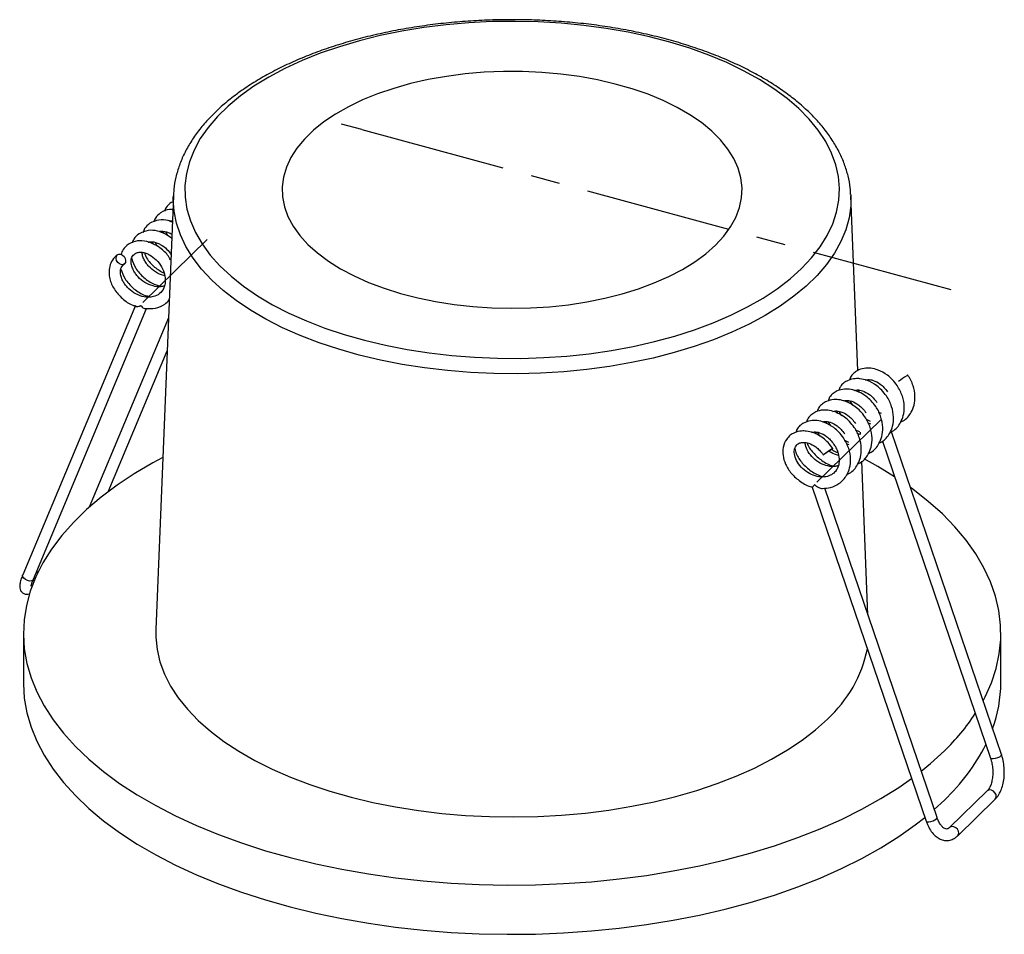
# Paper-space layout '_Trimétrica' of a CAD drawing. Header units: millimetres. Extents: x -71 to 14.6, y -50.5 to 29.1.
import ezdxf

# ---------------------------------------------------------------- set-up
doc = ezdxf.new("R2010")
doc.units = ezdxf.units.MM
doc.linetypes.add('CENTERX2', pattern=[20.32, 12.7, -2.54, 2.54, -2.54])

psp = doc.layouts.new('_Trimétrica')

# ---------------------------------------------------------------- linework, layer by layer
at = {"color": 7, "linetype": 'CENTERX2'}
for q in [(-43.044, 19.98), (9.937, 5.581)]:
    psp.add_line((-41.274, 19.499), q, dxfattribs=at)
at = {"color": 7, "linetype": 'Continuous', "lineweight": 25}
for p, q in [((-57.677, 13.742), (-59.214, -23.987)), ((-57.681, 13.609), (-57.677, 13.742)), ((1.23, 13.848), (1.235, 13.742)), ((1.854, -1.457), (1.235, 13.742)), ((-57.698, 13.223), (-57.857, 13.166)), ((-58.505, 10.453), (-58.534, 10.642)), ((-58.324, 10.594), (-58.191, 10.288)), ((-59.438, 9.542), (-59.467, 9.731)), ((-59.257, 9.683), (-59.125, 9.377)), ((-60.976, 4.2), (-70.775, -19.23)), ((-69.852, -19.616), (-59.999, 3.944)), ((-58.109, 3.13), (-65.005, -13.358)), ((-63.356, -12.006), (-58.226, 0.258)), ((1.931, -3.354), (1.924, -3.178)), ((1.951, -3.365), (1.941, -3.18)), ((1.017, -4.276), (1.008, -4.091)), ((0.084, -5.187), (0.074, -5.002)), ((3.893, -5.204), (3.651, -5.112)), ((-0.849, -6.098), (-0.859, -5.913)), ((2.557, -5.695), (2.91, -5.865)), ((-1.783, -7.009), (-1.793, -6.824)), ((1.624, -6.606), (1.977, -6.776)), ((2.081, -7.032), (2.073, -6.822)), ((2.96, -6.115), (2.718, -6.023)), ((14.327, -34.858), (4.762, -6.787)), ((0.69, -7.517), (1.043, -7.687)), ((2.026, -7.026), (1.784, -6.934)), ((3.98, -7.593), (13.38, -35.181)), ((1.093, -7.937), (0.851, -7.845)), ((2.719, -22.696), (2.176, -9.347)), ((-2.12, -11.595), (7.78, -40.647)), ((-1.89, -11.394), (-1.929, -11.399)), ((8.727, -40.324), (-1.029, -11.695)), ((-69.875, -19.672), (-69.771, -19.719)), ((-69.396, -18.898), (-69.66, -19.156)), ((-70.721, -24.322), (-70.721, -28.608)), ((14.279, -28.608), (14.279, -24.322)), ((13.094, -38.02), (9.827, -41.208)), ((8.492, -39.635), (9.367, -38.823)), ((10.526, -41.924), (13.792, -38.735))]:
    psp.add_line(p, q, dxfattribs=at)
at = {"color": 7, "linetype": 'Continuous'}
for p, q in [((-54.726, 9.924), (-60.326, 4.458)), ((-1.734, -11.176), (3.866, -5.71))]:
    psp.add_line(p, q, dxfattribs=at)
at = {"color": 7, "linetype": 'Continuous', "lineweight": 25, "flags": 128}
for points in [[(-3.048, 7.409), (-2.174, 8.341), (-1.429, 9.302), (-0.818, 10.287), (-0.344, 11.293), (-0.008, 12.313), (0.187, 13.343), (0.241, 14.377), (0.152, 15.411), (-0.077, 16.439), (-0.447, 17.456), (-0.955, 18.457), (-1.599, 19.437), (-2.376, 20.391), (-3.281, 21.315), (-4.311, 22.203), (-5.459, 23.052), (-6.722, 23.857), (-8.091, 24.614), (-9.56, 25.32), (-11.123, 25.97), (-12.771, 26.562), (-14.495, 27.093), (-16.288, 27.559), (-18.141, 27.96), (-20.044, 28.292), (-21.987, 28.554), (-23.962, 28.745), (-25.957, 28.863), (-27.964, 28.909), (-29.973, 28.882), (-31.972, 28.782), (-33.953, 28.61), (-35.906, 28.366), (-37.82, 28.051), (-39.686, 27.668), (-41.495, 27.218), (-43.238, 26.704), (-44.906, 26.127), (-46.491, 25.491), (-47.985, 24.8), (-49.381, 24.055), (-50.671, 23.262), (-51.849, 22.424), (-52.91, 21.545), (-53.847, 20.63), (-54.657, 19.683), (-55.335, 18.709), (-55.879, 17.713), (-56.284, 16.7), (-56.549, 15.674), (-56.674, 14.641), (-56.657, 13.607), (-56.497, 12.575), (-56.198, 11.552), (-55.758, 10.542), (-55.182, 9.551), (-54.471, 8.583), (-53.63, 7.644), (-52.661, 6.737), (-51.572, 5.868), (-50.365, 5.041), (-49.049, 4.259), (-47.629, 3.527), (-46.112, 2.849), (-44.505, 2.227), (-42.818, 1.666), (-41.058, 1.167), (-39.234, 0.733), (-37.356, 0.366), (-35.431, 0.069), (-33.471, -0.157), (-31.485, -0.312), (-29.482, -0.395), (-27.473, -0.404), (-25.468, -0.34), (-23.476, -0.204), (-21.509, 0.004), (-19.574, 0.284), (-17.683, 0.633), (-15.844, 1.05), (-14.067, 1.532), (-12.36, 2.078), (-10.733, 2.685), (-9.192, 3.349), (-7.747, 4.067), (-6.403, 4.836), (-5.168, 5.652), (-4.048, 6.511), (-3.048, 7.409)], [(-10.533, 9.443), (-9.814, 10.222), (-9.224, 11.03), (-8.767, 11.86), (-8.447, 12.707), (-8.266, 13.564), (-8.224, 14.427), (-8.323, 15.288), (-8.561, 16.142), (-8.937, 16.982), (-9.449, 17.804), (-10.092, 18.6), (-10.862, 19.367), (-11.754, 20.097), (-12.762, 20.786), (-13.878, 21.429), (-15.095, 22.022), (-16.403, 22.561), (-17.795, 23.041), (-19.26, 23.459), (-20.787, 23.813), (-22.367, 24.1), (-23.988, 24.318), (-25.638, 24.465), (-27.307, 24.54), (-28.982, 24.544), (-30.652, 24.475), (-32.304, 24.334), (-33.928, 24.123), (-35.512, 23.842), (-37.045, 23.494), (-38.516, 23.082), (-39.915, 22.607), (-41.231, 22.074), (-42.457, 21.486), (-43.582, 20.847), (-44.6, 20.162), (-45.503, 19.435), (-46.285, 18.672), (-46.94, 17.878), (-47.464, 17.059), (-47.852, 16.219), (-48.103, 15.367), (-48.215, 14.506), (-48.186, 13.643), (-48.018, 12.785), (-47.71, 11.937), (-47.266, 11.105), (-46.688, 10.295), (-45.981, 9.513), (-45.149, 8.764), (-44.198, 8.054), (-43.135, 7.387), (-41.968, 6.769), (-40.704, 6.202), (-39.353, 5.693), (-37.923, 5.243), (-36.426, 4.856), (-34.871, 4.536), (-33.269, 4.283), (-31.632, 4.101), (-29.971, 3.989), (-28.298, 3.95), (-26.624, 3.983), (-24.961, 4.087), (-23.322, 4.264), (-21.716, 4.51), (-20.157, 4.824), (-18.653, 5.205), (-17.217, 5.649), (-15.858, 6.153), (-14.586, 6.715), (-13.41, 7.329), (-12.337, 7.991), (-11.376, 8.698), (-10.533, 9.443)], [(1.235, 13.742), (1.221, 12.866), (1.076, 11.821), (0.792, 10.784), (0.369, 9.759), (-0.19, 8.752), (-0.882, 7.767), (-1.705, 6.809), (-2.654, 5.882), (-3.725, 4.992), (-4.913, 4.142), (-6.212, 3.336), (-7.616, 2.578), (-9.117, 1.871), (-10.71, 1.22), (-12.387, 0.627), (-14.139, 0.095), (-15.958, -0.374), (-17.835, -0.777), (-19.762, -1.112), (-21.729, -1.378), (-23.727, -1.573), (-25.747, -1.697), (-27.778, -1.749), (-29.812, -1.729), (-31.838, -1.636), (-33.846, -1.472), (-35.828, -1.236), (-37.774, -0.931), (-39.674, -0.558), (-41.519, -0.117), (-43.301, 0.387), (-45.012, 0.954), (-46.642, 1.581), (-48.184, 2.263), (-49.632, 2.999), (-50.977, 3.785), (-52.214, 4.617), (-53.336, 5.49), (-54.339, 6.401), (-55.217, 7.346), (-55.967, 8.32), (-56.585, 9.318), (-57.067, 10.336), (-57.412, 11.368), (-57.618, 12.41), (-57.683, 13.457), (-57.681, 13.609)], [(-62.553, 8.587), (-62.425, 8.655), (-62.269, 8.653), (-62.109, 8.582), (-61.969, 8.453), (-61.87, 8.285), (-61.827, 8.104), (-61.847, 7.938), (-61.927, 7.811), (-62.055, 7.744), (-62.21, 7.746), (-62.371, 7.817), (-62.511, 7.946), (-62.61, 8.114), (-62.653, 8.294), (-62.633, 8.461), (-62.553, 8.587)], [(6.194, -1.853), (6.173, -1.865), (6.093, -1.916)], [(-0.441, -8.293), (-0.361, -8.242), (-0.341, -8.232), (-0.384, -8.264), (-0.483, -8.334), (-0.623, -8.431), (-0.783, -8.54), (-0.939, -8.645), (-1.066, -8.729), (-1.146, -8.78), (-1.166, -8.791), (-1.124, -8.758), (-1.025, -8.688), (-0.884, -8.591), (-0.724, -8.482), (-0.569, -8.378), (-0.441, -8.293)], [(-58.604, -9.017), (-59.464, -9.483), (-61.072, -10.434), (-62.571, -11.432), (-63.956, -12.473), (-65.222, -13.553), (-66.365, -14.669), (-67.381, -15.817), (-68.268, -16.993), (-69.021, -18.193), (-69.639, -19.414), (-70.119, -20.651), (-70.46, -21.9), (-70.661, -23.158), (-70.721, -24.419), (-70.639, -25.68), (-70.417, -26.936), (-70.054, -28.184), (-69.553, -29.419), (-68.914, -30.637), (-68.14, -31.834), (-67.234, -33.006), (-66.198, -34.149), (-65.035, -35.259), (-63.751, -36.334), (-62.348, -37.368), (-60.832, -38.359), (-59.208, -39.303), (-57.481, -40.198), (-55.656, -41.04), (-53.74, -41.826), (-51.74, -42.554), (-49.662, -43.222), (-47.512, -43.826), (-45.298, -44.366), (-43.028, -44.84), (-40.708, -45.245), (-38.347, -45.581), (-35.952, -45.846), (-33.531, -46.04), (-31.093, -46.161), (-28.646, -46.21), (-26.196, -46.186), (-23.754, -46.09), (-21.327, -45.921), (-18.922, -45.681), (-16.548, -45.369), (-14.213, -44.988), (-11.925, -44.538), (-9.691, -44.021), (-7.518, -43.438), (-5.414, -42.792), (-3.386, -42.085), (-1.44, -41.319), (0.417, -40.496), (2.178, -39.619), (3.839, -38.692), (5.393, -37.716), (6.515, -36.934)], [(5.036, -10.693), (3.591, -9.807), (2.381, -9.133)], [(12.731, -30.175), (12.905, -29.843), (13.454, -28.613), (13.865, -27.37), (14.136, -26.116), (14.266, -24.856), (14.255, -23.595), (14.103, -22.335), (13.811, -21.083), (13.379, -19.841), (12.808, -18.614), (12.102, -17.406), (11.261, -16.221), (10.289, -15.063), (9.19, -13.936), (7.966, -12.843), (6.622, -11.788), (6.414, -11.636)], [(-69.852, -19.616), (-69.898, -19.682), (-70.019, -19.75), (-70.185, -19.767), (-70.37, -19.732), (-70.547, -19.65), (-70.688, -19.534), (-70.773, -19.4), (-70.787, -19.27), (-70.775, -19.23)], [(-59.214, -23.987), (-59.214, -24.66), (-59.099, -25.737), (-58.843, -26.807), (-58.448, -27.866), (-57.914, -28.909), (-57.245, -29.931), (-56.444, -30.927), (-55.514, -31.894), (-54.459, -32.825), (-53.284, -33.718), (-51.996, -34.568), (-50.598, -35.372), (-49.099, -36.124), (-47.504, -36.823), (-45.822, -37.465), (-44.059, -38.047), (-42.224, -38.567), (-40.324, -39.021), (-38.37, -39.408), (-36.37, -39.727), (-34.332, -39.975), (-32.266, -40.152), (-30.182, -40.256), (-28.089, -40.288), (-25.996, -40.247), (-23.914, -40.133), (-21.851, -39.948), (-19.818, -39.69), (-17.822, -39.363), (-15.875, -38.967), (-13.983, -38.505), (-12.157, -37.977), (-10.403, -37.387), (-8.731, -36.738), (-7.148, -36.032), (-5.662, -35.273), (-4.278, -34.463), (-3.003, -33.608), (-1.843, -32.71), (-0.804, -31.773)], [(-70.721, -28.608), (-70.721, -28.705), (-70.639, -29.966), (-70.417, -31.222), (-70.054, -32.47), (-69.553, -33.705), (-68.914, -34.923), (-68.14, -36.12), (-67.234, -37.292), (-66.198, -38.435), (-65.035, -39.545), (-63.751, -40.619), (-62.348, -41.654), (-60.832, -42.645), (-59.208, -43.589), (-57.481, -44.484), (-55.656, -45.325), (-53.74, -46.112), (-51.74, -46.84), (-49.662, -47.507), (-47.512, -48.112), (-45.298, -48.652), (-43.028, -49.126), (-40.708, -49.531), (-38.347, -49.867), (-35.952, -50.132), (-33.531, -50.325), (-31.093, -50.447), (-28.646, -50.496), (-26.196, -50.472), (-23.754, -50.376), (-21.327, -50.207), (-18.922, -49.967), (-16.548, -49.655), (-14.213, -49.274), (-11.925, -48.824), (-9.691, -48.307), (-7.518, -47.724), (-5.414, -47.078), (-3.386, -46.371), (-1.44, -45.604), (0.417, -44.781), (2.178, -43.905), (3.839, -42.977), (5.393, -42.002), (6.836, -40.983), (7.672, -40.329)], [(7.354, -36.297), (8.162, -35.636), (9.367, -34.538)], [(14.327, -34.858), (14.327, -34.901), (14.269, -34.986), (14.148, -35.076), (13.983, -35.157), (13.797, -35.217), (13.62, -35.247), (13.479, -35.243), (13.395, -35.204), (13.38, -35.181)], [(13.792, -38.735), (13.844, -38.668), (13.885, -38.516), (13.859, -38.344), (13.769, -38.177), (13.63, -38.04), (13.463, -37.955), (13.292, -37.934), (13.144, -37.98), (13.094, -38.02)], [(7.78, -40.647), (7.795, -40.67), (7.879, -40.709), (8.02, -40.713), (8.197, -40.683), (8.382, -40.623), (8.548, -40.542), (8.669, -40.452), (8.727, -40.367), (8.727, -40.324)], [(10.525, -41.924), (10.577, -41.856), (10.618, -41.705), (10.592, -41.532), (10.502, -41.365), (10.363, -41.228), (10.196, -41.143), (10.025, -41.122), (9.878, -41.169), (9.827, -41.208)]]:
    psp.add_lwpolyline(points, dxfattribs=at)
at = {"color": 7, "linetype": 'Continuous', "lineweight": 25}
for centre, radius, start, end in [((12.309, -11.748), 11.632, 122.30232, 126.64372), ((-8.349, -23.443), 11.239, 312.16568, 348.65622), ((2.556, -28.575), 11.723, 339.85387, 359.83712), ((-3.968, -20.698), 19.218, 313.93496, 326.50636), ((-2.621, -26.114), 17.471, 313.3245, 333.20567)]:
    psp.add_arc(centre, radius, start, end, dxfattribs=at)
for points, knots in [([(1.214, 13.858), (1.206, 14.049), (1.183, 14.585), (1.008, 15.461), (0.7, 16.481), (0.264, 17.485), (-0.293, 18.472), (-0.971, 19.438), (-1.768, 20.378), (-2.681, 21.288), (-3.705, 22.163), (-4.835, 22.998), (-6.067, 23.791), (-7.393, 24.537), (-8.807, 25.234), (-10.303, 25.878), (-11.875, 26.469), (-13.515, 27.003), (-15.216, 27.479), (-16.972, 27.895), (-18.774, 28.249), (-20.616, 28.541), (-22.49, 28.769), (-24.388, 28.933), (-26.301, 29.031), (-28.223, 29.064), (-30.144, 29.031), (-32.058, 28.932), (-33.955, 28.769), (-35.828, 28.541), (-37.67, 28.249), (-39.472, 27.895), (-41.226, 27.479), (-42.927, 27.003), (-44.566, 26.47), (-46.136, 25.879), (-47.632, 25.235), (-49.047, 24.538), (-50.374, 23.792), (-51.608, 22.997), (-52.743, 22.158), (-53.773, 21.277), (-54.693, 20.358), (-55.498, 19.405), (-56.182, 18.421), (-56.742, 17.415), (-57.176, 16.39), (-57.477, 15.353), (-57.647, 14.421), (-57.662, 13.834), (-57.668, 13.597)], [0, 0, 0, 0, 0.011254, 0.031628, 0.05206, 0.072618, 0.093344, 0.114248, 0.135315, 0.156514, 0.177806, 0.199155, 0.220532, 0.241916, 0.263292, 0.284652, 0.305995, 0.32732, 0.348628, 0.369919, 0.391197, 0.412462, 0.433719, 0.454968, 0.476212, 0.497453, 0.518694, 0.539936, 0.561181, 0.582431, 0.603689, 0.624957, 0.646237, 0.667532, 0.688845, 0.710177, 0.73153, 0.752906, 0.774303, 0.79572, 0.817151, 0.83858, 0.859985, 0.881335, 0.902592, 0.923714, 0.944664, 0.965424, 0.986006, 1, 1, 1, 1]), ([(-57.857, 13.166), (-58.029, 13.029), (-58.294, 12.818), (-58.412, 12.491), (-58.453, 12.376)], [0, 0, 0, 0, 0.6490206, 1, 1, 1, 1]), ([(-58.791, 12.255), (-58.963, 12.118), (-59.228, 11.907), (-59.345, 11.58), (-59.386, 11.465)], [0, 0, 0, 0, 0.649021, 1, 1, 1, 1]), ([(-57.672, 12.518), (-57.783, 12.53), (-58.209, 12.578), (-58.543, 12.392), (-58.791, 12.255)], [0, 0, 0, 0, 0.260814, 1, 1, 1, 1]), ([(-59.724, 11.344), (-59.896, 11.207), (-60.161, 10.996), (-60.278, 10.669), (-60.32, 10.554)], [0, 0, 0, 0, 0.649021, 1, 1, 1, 1]), ([(-57.771, 11.441), (-57.888, 11.49), (-58.278, 11.654), (-59.002, 11.683), (-59.473, 11.462), (-59.724, 11.344)], [0, 0, 0, 0, 0.167253, 0.5550537, 1, 1, 1, 1]), ([(-57.987, 11.523), (-57.969, 11.532), (-57.907, 11.56), (-57.824, 11.554), (-57.766, 11.549)], [0, 0, 0, 0, 0.305171, 1, 1, 1, 1]), ([(-60.657, 10.433), (-60.829, 10.296), (-61.095, 10.085), (-61.212, 9.758), (-61.253, 9.643)], [0, 0, 0, 0, 0.649021, 1, 1, 1, 1]), ([(-57.827, 10.045), (-57.999, 10.17), (-58.388, 10.452), (-59.096, 10.709), (-59.934, 10.781), (-60.405, 10.554), (-60.657, 10.433)], [0, 0, 0, 0, 0.184913, 0.4184, 0.689244, 1, 1, 1, 1]), ([(-58.921, 10.612), (-58.902, 10.62), (-58.795, 10.666), (-58.549, 10.656), (-58.216, 10.576), (-57.962, 10.49), (-57.836, 10.392), (-57.814, 10.375)], [0, 0, 0, 0, 0.0705891, 0.3965136, 0.6861577, 0.9464461, 1, 1, 1, 1]), ([(-61.591, 9.522), (-61.761, 9.383), (-62.05, 9.148), (-62.176, 8.785), (-62.228, 8.635)], [0, 0, 0, 0, 0.5884749, 1, 1, 1, 1]), ([(-57.93, 8.16), (-57.963, 8.229), (-58.147, 8.607), (-58.636, 9.066), (-59.313, 9.532), (-60.029, 9.8), (-60.867, 9.869), (-61.339, 9.643), (-61.591, 9.522)], [0, 0, 0, 0, 0.047375, 0.262034, 0.404479, 0.57507, 0.772955, 1, 1, 1, 1]), ([(-59.854, 9.701), (-59.835, 9.709), (-59.728, 9.755), (-59.483, 9.742), (-59.147, 9.673), (-58.724, 9.483), (-58.252, 9.154), (-57.996, 8.777), (-57.886, 8.616)], [0, 0, 0, 0, 0.039565, 0.222242, 0.384585, 0.530474, 0.798666, 1, 1, 1, 1]), ([(-62.524, 8.611), (-62.689, 8.469), (-63.005, 8.2), (-63.235, 7.634), (-63.296, 7.066), (-63.2, 6.388), (-62.855, 5.583), (-62.144, 4.787), (-61.458, 4.278), (-61.025, 4.167), (-60.928, 4.142)], [0, 0, 0, 0, 0.131936, 0.251629, 0.356466, 0.449215, 0.617602, 0.78607, 0.952528, 1, 1, 1, 1]), ([(-61.022, 8.699), (-60.93, 8.745), (-60.752, 8.833), (-60.419, 8.835), (-60.081, 8.761), (-59.656, 8.573), (-59.146, 8.196), (-58.676, 7.575), (-58.417, 6.924), (-58.357, 6.346), (-58.435, 5.807), (-58.722, 5.299), (-59.214, 4.989), (-59.777, 4.883), (-60.414, 4.954), (-61.105, 5.256), (-61.602, 5.671), (-61.906, 6.045), (-62.099, 6.366), (-62.246, 6.733), (-62.305, 7.129), (-62.237, 7.526), (-62.053, 7.697), (-61.956, 7.788)], [0, 0, 0, 0, 0.043784, 0.083978, 0.119697, 0.151797, 0.210806, 0.270328, 0.32614, 0.371058, 0.412564, 0.476313, 0.538588, 0.582214, 0.635013, 0.696123, 0.753253, 0.780412, 0.810778, 0.848442, 0.892699, 0.942976, 1, 1, 1, 1]), ([(-58.445, 5.892), (-58.567, 5.862), (-58.872, 5.788), (-59.483, 5.868), (-60.171, 6.166), (-60.669, 6.582), (-60.973, 6.956), (-61.166, 7.277), (-61.312, 7.644), (-61.371, 8.04), (-61.304, 8.437), (-61.12, 8.608), (-61.022, 8.699)], [0, 0, 0, 0, 0.078279, 0.194765, 0.329586, 0.455627, 0.515545, 0.582537, 0.665632, 0.763272, 0.874194, 1, 1, 1, 1]), ([(-58.427, 6.794), (-58.456, 6.797), (-58.726, 6.824), (-59.24, 7.091), (-59.735, 7.492), (-60.04, 7.867), (-60.231, 8.187), (-60.37, 8.519), (-60.391, 8.725), (-60.4, 8.82)], [0, 0, 0, 0, 0.028999, 0.270278, 0.495846, 0.603077, 0.722969, 0.871678, 1, 1, 1, 1]), ([(-60.191, 8.772), (-60.135, 8.627), (-59.961, 8.171), (-59.363, 7.513), (-58.768, 7.168), (-58.485, 7.004)], [0, 0, 0, 0, 0.197102, 0.617508, 1, 1, 1, 1]), ([(-61.301, 8.27), (-61.199, 7.983), (-60.986, 7.383), (-60.274, 6.602), (-59.469, 6.036), (-58.898, 5.904), (-58.668, 5.851)], [0, 0, 0, 0, 0.255707, 0.535808, 0.812566, 1, 1, 1, 1]), ([(-62.234, 7.359), (-62.132, 7.072), (-61.919, 6.472), (-61.208, 5.691), (-60.402, 5.125), (-59.832, 4.993), (-59.602, 4.94)], [0, 0, 0, 0, 0.255707, 0.535808, 0.812566, 1, 1, 1, 1]), ([(-60.123, 3.938), (-59.823, 3.932), (-59.213, 3.918), (-58.486, 4.216), (-58.167, 4.55), (-58.046, 4.676)], [0, 0, 0, 0, 0.374729, 0.763479, 1, 1, 1, 1]), ([(-60.937, 4.114), (-60.91, 4.107), (-60.836, 4.089), (-60.697, 4.124), (-60.591, 4.16), (-60.557, 4.172), (-60.535, 4.179), (-60.519, 4.183), (-60.507, 4.182), (-60.498, 4.178), (-60.479, 4.162), (-60.424, 4.094), (-60.32, 3.997), (-60.2, 3.927), (-60.139, 3.93), (-60.123, 3.931)], [0, 0, 0, 0, 0.147227, 0.407843, 0.461793, 0.492785, 0.514546, 0.530357, 0.537522, 0.544774, 0.554157, 0.59644, 0.765642, 0.935605, 1, 1, 1, 1]), ([(5.26, -2.764), (5.13, -2.592), (4.88, -2.261), (4.326, -1.776), (3.672, -1.412), (3.032, -1.255), (2.465, -1.243), (1.968, -1.365), (1.55, -1.627), (1.246, -1.907), (1.155, -2.176), (1.115, -2.295)], [0, 0, 0, 0, 0.110263, 0.211468, 0.379911, 0.508432, 0.593769, 0.728824, 0.820146, 0.92043, 1, 1, 1, 1]), ([(3.706, -7.754), (3.779, -7.723), (4.176, -7.556), (4.588, -7.033), (4.902, -6.276), (4.983, -5.482), (4.818, -4.566), (4.425, -3.766), (3.943, -3.175), (3.394, -2.686), (2.739, -2.324), (2.098, -2.166), (1.532, -2.154), (1.035, -2.276), (0.616, -2.538), (0.313, -2.818), (0.222, -3.087), (0.181, -3.206)], [0, 0, 0, 0, 0.024326, 0.132077, 0.200712, 0.278877, 0.365583, 0.461009, 0.520439, 0.574989, 0.665778, 0.735049, 0.781045, 0.853838, 0.90306, 0.957112, 1, 1, 1, 1]), ([(2.466, -2.285), (2.545, -2.266), (2.754, -2.217), (3.21, -2.298), (3.706, -2.557), (4.133, -2.929), (4.33, -3.19), (4.433, -3.326)], [0, 0, 0, 0, 0.138727, 0.367737, 0.651566, 0.818641, 1, 1, 1, 1]), ([(5.573, -5.932), (5.646, -5.901), (6.043, -5.734), (6.454, -5.211), (6.769, -4.454), (6.847, -3.662), (6.695, -2.737), (6.366, -2.157), (6.194, -1.853)], [0, 0, 0, 0, 0.052768, 0.286496, 0.435376, 0.604927, 0.793007, 1, 1, 1, 1]), ([(2.773, -8.665), (2.846, -8.634), (3.242, -8.467), (3.654, -7.944), (3.969, -7.187), (4.049, -6.393), (3.885, -5.477), (3.492, -4.677), (3.01, -4.086), (2.461, -3.597), (1.805, -3.235), (1.165, -3.077), (0.598, -3.065), (0.101, -3.187), (-0.317, -3.449), (-0.621, -3.729), (-0.712, -3.998), (-0.752, -4.117)], [0, 0, 0, 0, 0.024326, 0.132077, 0.200712, 0.278877, 0.365583, 0.461009, 0.520439, 0.574989, 0.665778, 0.735049, 0.781045, 0.853838, 0.90306, 0.957112, 1, 1, 1, 1]), ([(1.533, -3.196), (1.612, -3.177), (1.821, -3.128), (2.277, -3.209), (2.773, -3.468), (3.2, -3.84), (3.397, -4.101), (3.499, -4.237)], [0, 0, 0, 0, 0.138727, 0.367737, 0.651566, 0.818641, 1, 1, 1, 1]), ([(4.64, -6.843), (4.713, -6.812), (5.109, -6.645), (5.521, -6.122), (5.836, -5.365), (5.914, -4.573), (5.761, -3.648), (5.433, -3.068), (5.26, -2.764)], [0, 0, 0, 0, 0.052768, 0.286496, 0.435376, 0.604927, 0.793007, 1, 1, 1, 1]), ([(1.84, -9.576), (1.913, -9.545), (2.309, -9.378), (2.721, -8.855), (3.035, -8.098), (3.116, -7.304), (2.951, -6.388), (2.558, -5.588), (2.076, -4.997), (1.528, -4.508), (0.872, -4.146), (0.231, -3.988), (-0.335, -3.976), (-0.832, -4.098), (-1.25, -4.36), (-1.554, -4.64), (-1.645, -4.909), (-1.686, -5.028)], [0, 0, 0, 0, 0.024326, 0.132077, 0.200712, 0.278877, 0.365583, 0.461009, 0.520439, 0.574989, 0.665778, 0.735049, 0.781045, 0.853838, 0.90306, 0.957112, 1, 1, 1, 1]), ([(0.599, -4.107), (0.678, -4.088), (0.887, -4.039), (1.343, -4.12), (1.839, -4.379), (2.267, -4.751), (2.464, -5.012), (2.566, -5.148)], [0, 0, 0, 0, 0.138727, 0.367737, 0.651566, 0.818641, 1, 1, 1, 1]), ([(1.154, -4.115), (1.156, -4.121), (1.192, -4.249), (1.286, -4.365), (1.376, -4.475)], [0, 0, 0, 0, 0.049207, 1, 1, 1, 1]), ([(0.906, -10.487), (0.979, -10.456), (1.376, -10.289), (1.787, -9.766), (2.102, -9.009), (2.183, -8.215), (2.018, -7.299), (1.625, -6.499), (1.143, -5.908), (0.594, -5.419), (-0.062, -5.057), (-0.702, -4.899), (-1.269, -4.887), (-1.765, -5.009), (-2.184, -5.271), (-2.487, -5.551), (-2.579, -5.82), (-2.619, -5.939)], [0, 0, 0, 0, 0.024326, 0.132077, 0.200712, 0.278877, 0.365583, 0.461009, 0.520439, 0.574989, 0.665778, 0.735049, 0.781045, 0.853838, 0.90306, 0.957112, 1, 1, 1, 1]), ([(-0.334, -5.018), (-0.255, -4.999), (-0.046, -4.95), (0.41, -5.031), (0.906, -5.29), (1.333, -5.662), (1.53, -5.923), (1.633, -6.059)], [0, 0, 0, 0, 0.138727, 0.367737, 0.651566, 0.818641, 1, 1, 1, 1]), ([(0.22, -5.026), (0.222, -5.032), (0.258, -5.16), (0.353, -5.276), (0.442, -5.386)], [0, 0, 0, 0, 0.0492072, 1, 1, 1, 1]), ([(0.593, -7.32), (0.463, -7.147), (0.213, -6.816), (-0.341, -6.331), (-0.995, -5.967), (-1.635, -5.81), (-2.202, -5.798), (-2.699, -5.92), (-3.117, -6.182), (-3.421, -6.462), (-3.512, -6.731), (-3.552, -6.85)], [0, 0, 0, 0, 0.110263, 0.211468, 0.379911, 0.508432, 0.593769, 0.728824, 0.820146, 0.92043, 1, 1, 1, 1]), ([(-1.267, -5.929), (-1.189, -5.91), (-0.98, -5.861), (-0.524, -5.942), (-0.028, -6.201), (0.4, -6.573), (0.597, -6.834), (0.699, -6.97)], [0, 0, 0, 0, 0.138727, 0.367737, 0.651566, 0.818641, 1, 1, 1, 1]), ([(-0.713, -5.937), (-0.711, -5.943), (-0.675, -6.071), (-0.581, -6.187), (-0.491, -6.297)], [0, 0, 0, 0, 0.049207, 1, 1, 1, 1]), ([(-0.34, -8.231), (-0.47, -8.058), (-0.72, -7.727), (-1.274, -7.242), (-1.928, -6.878), (-2.569, -6.721), (-3.136, -6.709), (-3.63, -6.832), (-4.055, -7.09), (-4.432, -7.482), (-4.686, -8.086), (-4.695, -8.856), (-4.467, -9.643), (-3.955, -10.455), (-3.163, -11.14), (-2.499, -11.532), (-2.136, -11.585), (-2.118, -11.588)], [0, 0, 0, 0, 0.057207, 0.109715, 0.197108, 0.263788, 0.308063, 0.378133, 0.425513, 0.477543, 0.566183, 0.638084, 0.716203, 0.805704, 0.898587, 0.994782, 1, 1, 1, 1]), ([(-2.201, -6.84), (-2.122, -6.821), (-1.913, -6.772), (-1.457, -6.853), (-0.961, -7.112), (-0.534, -7.484), (-0.337, -7.745), (-0.234, -7.881)], [0, 0, 0, 0, 0.138727, 0.367737, 0.651566, 0.818641, 1, 1, 1, 1]), ([(-1.646, -6.848), (-1.645, -6.854), (-1.609, -6.982), (-1.514, -7.098), (-1.424, -7.208)], [0, 0, 0, 0, 0.049207, 1, 1, 1, 1]), ([(-0.234, -7.881), (-0.152, -8.014), (0.003, -8.267), (0.176, -8.751), (0.246, -9.256), (0.175, -9.702), (0.036, -10.042), (-0.178, -10.341), (-0.55, -10.608), (-1.068, -10.747), (-1.703, -10.707), (-2.374, -10.451), (-2.987, -10.006), (-3.446, -9.429), (-3.68, -8.847), (-3.698, -8.384), (-3.605, -8.095), (-3.449, -7.89), (-3.219, -7.751), (-2.863, -7.687), (-2.393, -7.761), (-1.894, -8.023), (-1.467, -8.395), (-1.27, -8.656), (-1.167, -8.792)], [0, 0, 0, 0, 0.035847, 0.068247, 0.121327, 0.161336, 0.187956, 0.225254, 0.271535, 0.321945, 0.376306, 0.431499, 0.488264, 0.545979, 0.604834, 0.657363, 0.697845, 0.732329, 0.775211, 0.812459, 0.862326, 0.924129, 0.960509, 1, 1, 1, 1]), ([(-1.225, -11.721), (-0.989, -11.702), (-0.478, -11.663), (0.294, -11.295), (0.859, -10.687), (1.168, -9.917), (1.248, -9.129), (1.094, -8.203), (0.766, -7.623), (0.593, -7.32)], [0, 0, 0, 0, 0.118665, 0.256969, 0.44031, 0.557095, 0.690095, 0.83763, 1, 1, 1, 1]), ([(-3.635, -8.246), (-3.599, -8.395), (-3.493, -8.836), (-3.013, -9.543), (-2.233, -10.234), (-1.511, -10.639), (-1.093, -10.693), (-1.019, -10.702)], [0, 0, 0, 0, 0.131654, 0.391385, 0.66093, 0.940088, 1, 1, 1, 1]), ([(0.151, -9.727), (0.058, -9.758), (-0.215, -9.847), (-0.772, -9.79), (-1.44, -9.542), (-2.056, -9.093), (-2.505, -8.522), (-2.724, -8.031), (-2.726, -7.798), (-2.726, -7.735)], [0, 0, 0, 0, 0.084041, 0.247637, 0.413733, 0.584563, 0.758251, 0.935368, 1, 1, 1, 1]), ([(-2.58, -7.759), (-2.578, -7.765), (-2.493, -8.062), (-2.068, -8.63), (-1.303, -9.324), (-0.577, -9.728), (-0.159, -9.782), (-0.086, -9.791)], [0, 0, 0, 0, 0.00643, 0.303617, 0.612033, 0.931448, 1, 1, 1, 1]), ([(0.159, -8.848), (-0.066, -8.788), (-0.364, -8.708), (-0.614, -8.514), (-0.675, -8.467)], [0, 0, 0, 0, 0.756672, 1, 1, 1, 1]), ([(-0.434, -8.3), (-0.405, -8.327), (-0.253, -8.471), (-0.053, -8.541), (0.11, -8.598)], [0, 0, 0, 0, 0.1891961, 1, 1, 1, 1]), ([(-2.118, -11.595), (-2.119, -11.595), (-2.123, -11.604), (-2.098, -11.587), (-2.045, -11.539), (-1.978, -11.472), (-1.938, -11.421), (-1.93, -11.408), (-1.929, -11.401), (-1.929, -11.399)], [0, 0, 0, 0, 0.018928, 0.276675, 0.56755, 0.904887, 0.96139, 0.989273, 1, 1, 1, 1]), ([(-1.89, -11.394), (-1.889, -11.396), (-1.889, -11.402), (-1.879, -11.417), (-1.83, -11.461), (-1.702, -11.557), (-1.52, -11.659), (-1.338, -11.72), (-1.257, -11.72), (-1.225, -11.719)], [0, 0, 0, 0, 0.009755, 0.022448, 0.068189, 0.249132, 0.613488, 0.846907, 1, 1, 1, 1]), ([(-70.775, -19.23), (-70.805, -19.305), (-70.897, -19.531), (-71.002, -19.875), (-71.051, -20.186), (-71.019, -20.465), (-70.908, -20.698), (-70.696, -20.875), (-70.441, -20.934), (-70.248, -20.911), (-70.159, -20.871), (-70.128, -20.857)], [0, 0, 0, 0, 0.088431, 0.265006, 0.454953, 0.563861, 0.661345, 0.758848, 0.858041, 0.949638, 1, 1, 1, 1]), ([(-70.038, -20.216), (-70.038, -20.219), (-70.036, -20.232), (-70.034, -20.155), (-69.993, -19.995), (-69.925, -19.793), (-69.868, -19.653), (-69.852, -19.616)], [0, 0, 0, 0, 0.0526469, 0.282748, 0.5600699, 0.8836494, 1, 1, 1, 1]), ([(13.792, -38.735), (13.853, -38.67), (14.019, -38.493), (14.238, -38.126), (14.428, -37.626), (14.547, -37.059), (14.59, -36.454), (14.557, -35.839), (14.464, -35.299), (14.366, -34.985), (14.327, -34.858)], [0, 0, 0, 0, 0.077947, 0.212511, 0.350718, 0.490337, 0.629296, 0.767754, 0.90633, 1, 1, 1, 1]), ([(13.38, -35.181), (13.405, -35.258), (13.476, -35.483), (13.555, -35.897), (13.588, -36.405), (13.557, -36.899), (13.465, -37.343), (13.327, -37.705), (13.192, -37.917), (13.116, -37.997), (13.094, -38.02)], [0, 0, 0, 0, 0.075236, 0.221088, 0.367899, 0.514669, 0.65998, 0.802797, 0.942641, 1, 1, 1, 1]), ([(7.78, -40.647), (7.816, -40.744), (7.919, -41.025), (8.141, -41.444), (8.454, -41.844), (8.806, -42.131), (9.177, -42.303), (9.572, -42.362), (9.964, -42.296), (10.288, -42.135), (10.457, -41.985), (10.526, -41.924)], [0, 0, 0, 0, 0.070707, 0.205023, 0.34157, 0.464026, 0.579424, 0.690291, 0.808008, 0.922798, 1, 1, 1, 1]), ([(9.827, -41.208), (9.8, -41.232), (9.72, -41.303), (9.61, -41.343), (9.505, -41.346), (9.343, -41.279), (9.149, -41.113), (8.948, -40.838), (8.808, -40.552), (8.742, -40.368), (8.727, -40.324)], [0, 0, 0, 0, 0.074029, 0.221649, 0.388751, 0.529507, 0.665072, 0.809822, 0.954821, 1, 1, 1, 1])]:
    psp.add_open_spline(points, degree=3, knots=knots, dxfattribs=at)

doc.saveas('drawing.dxf')
